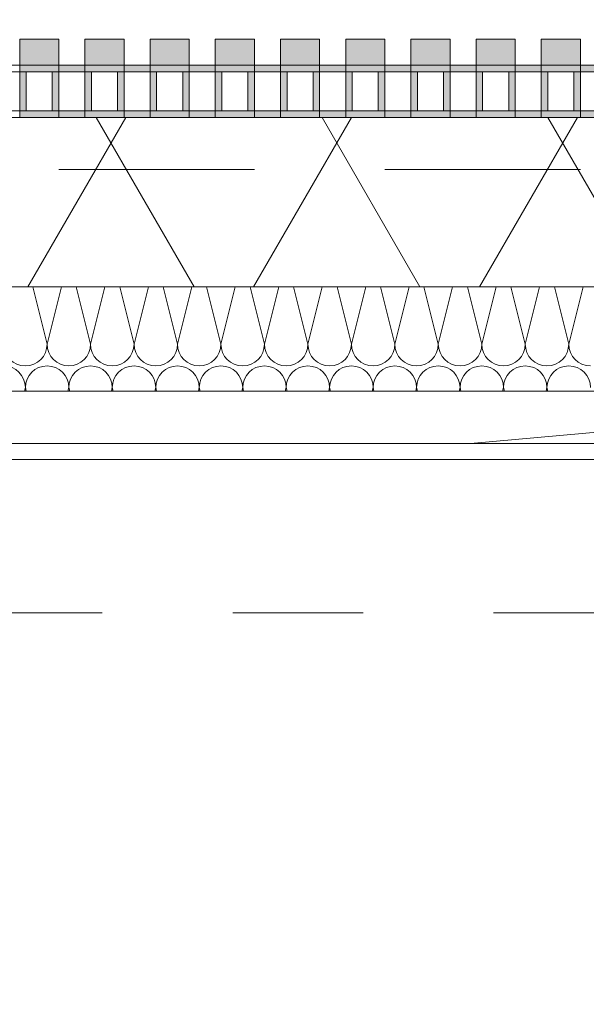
# Model space of a CAD drawing. Header units: metres. Extents: x -167 to 233, y -155 to 122.
# Tile 59 of 176: x 39.161 to 39.596, y 43.289 to 44.045. Entities that reach past the tile are written whole.
import ezdxf
from ezdxf.enums import TextEntityAlignment as Align

# ---------------------------------------------------------------- set-up
doc = ezdxf.new("R2010")
doc.units = ezdxf.units.M
doc.header["$MEASUREMENT"] = 0
doc.linetypes.add('Raster', pattern=[0.4, 0.2, -0.1, 0, -0.1])
doc.linetypes.add('Strichlinie eng', pattern=[0.23, 0.15, -0.08])
for name, color, linetype in [('10 Wand außen', 7, 'Continuous'), ('20 Decke', 7, 'Continuous'), ('50 Sanitäreinrichtung', 7, 'Continuous'), ('90 Achsraster', 7, 'Continuous'), ('94 Genehmigungsplanung Bemaßung', 7, 'Continuous')]:
    doc.layers.add(name, color=color, linetype=linetype)
doc.styles.add('ERSTELLTER_STIL_1', font='arial.ttf')
doc.styles.add('ERSTELLTER_STIL_2', font='arial.ttf')
doc.dimstyles.new('ERSTELLTER_STIL__1', dxfattribs={"dimtxt": 0.25, "dimasz": 0.19, "dimexe": 0.18, "dimexo": 0.1, "dimgap": 0, "dimtad": 1, "dimtih": 1, "dimtoh": 1, "dimzin": 0, "dimdsep": 46, "dimtxsty": 'ERSTELLTER_STIL_1', "dimblk": 'ARROWHEAD_6', "dimblk1": 'ARROWHEAD_6', "dimblk2": 'ARROWHEAD_6', "dimcen": 0.09, "dimclrd": 7, "dimclre": 7, "dimclrt": 7, "dimazin": 0, "dimtfac": 1, "dimtdec": 4, "dimtmove": 0, "dimatfit": 3, "dimfxl": 1, "dimtolj": 1, "dimtzin": 0, "dimarcsym": 0})

# ---------------------------------------------------------------- blocks, each defined once
blk = doc.blocks.new('Rechteck Raster Kassetten Fassade - ACB')
at = {"layer": '50 Sanitäreinrichtung', "linetype": 'Continuous', "lineweight": 0, "true_color": 0x9e9e9e}
for points in [[(1.44, 0.17), (1.44, 0.19), (1.41, 0.19), (1.41, 0.17)], [(1.49, 0.17), (1.49, 0.19), (1.46, 0.19), (1.46, 0.17)], [(1.54, 0.17), (1.54, 0.19), (1.51, 0.19), (1.51, 0.17)], [(1.59, 0.17), (1.59, 0.19), (1.56, 0.19), (1.56, 0.17)], [(1.64, 0.17), (1.64, 0.19), (1.61, 0.19), (1.61, 0.17)], [(1.69, 0.17), (1.69, 0.19), (1.66, 0.19), (1.66, 0.17)], [(1.74, 0.17), (1.74, 0.19), (1.71, 0.19), (1.71, 0.17)], [(1.79, 0.17), (1.79, 0.19), (1.76, 0.19), (1.76, 0.17)], [(1.84, 0.17), (1.84, 0.19), (1.81, 0.19), (1.81, 0.17)], [(1.41, 0.17), (1.41, 0.13), (1.46, 0.13), (1.46, 0.135), (1.415, 0.135), (1.415, 0.165), (1.46, 0.165), (1.46, 0.17)], [(1.46, 0.13), (1.51, 0.13), (1.51, 0.135), (1.465, 0.135), (1.465, 0.165), (1.51, 0.165), (1.51, 0.17), (1.46, 0.17)], [(1.51, 0.13), (1.56, 0.13), (1.56, 0.135), (1.515, 0.135), (1.515, 0.165), (1.56, 0.165), (1.56, 0.17), (1.51, 0.17)], [(1.56, 0.13), (1.61, 0.13), (1.61, 0.135), (1.565, 0.135), (1.565, 0.165), (1.61, 0.165), (1.61, 0.17), (1.56, 0.17)], [(1.61, 0.13), (1.66, 0.13), (1.66, 0.135), (1.615, 0.135), (1.615, 0.165), (1.66, 0.165), (1.66, 0.17), (1.61, 0.17)], [(1.66, 0.13), (1.71, 0.13), (1.71, 0.135), (1.665, 0.135), (1.665, 0.165), (1.71, 0.165), (1.71, 0.17), (1.66, 0.17)], [(1.71, 0.13), (1.76, 0.13), (1.76, 0.135), (1.715, 0.135), (1.715, 0.165), (1.76, 0.165), (1.76, 0.17), (1.71, 0.17)], [(1.76, 0.13), (1.81, 0.13), (1.81, 0.135), (1.765, 0.135), (1.765, 0.165), (1.81, 0.165), (1.81, 0.17), (1.76, 0.17)], [(1.81, 0.13), (1.86, 0.13), (1.86, 0.135), (1.815, 0.135), (1.815, 0.165), (1.86, 0.165), (1.86, 0.17), (1.81, 0.17)], [(1.44, 0.165), (1.435, 0.165), (1.435, 0.135), (1.44, 0.135)], [(1.49, 0.165), (1.485, 0.165), (1.485, 0.135), (1.49, 0.135)], [(1.535, 0.165), (1.535, 0.135), (1.54, 0.135), (1.54, 0.165)], [(1.585, 0.165), (1.585, 0.135), (1.59, 0.135), (1.59, 0.165)], [(1.635, 0.165), (1.635, 0.135), (1.64, 0.135), (1.64, 0.165)], [(1.685, 0.165), (1.685, 0.135), (1.69, 0.135), (1.69, 0.165)], [(1.735, 0.165), (1.735, 0.135), (1.74, 0.135), (1.74, 0.165)], [(1.785, 0.165), (1.785, 0.135), (1.79, 0.135), (1.79, 0.165)], [(1.835, 0.165), (1.835, 0.135), (1.84, 0.135), (1.84, 0.165)]]:
    blk.add_hatch(color=253, dxfattribs=at).paths.add_polyline_path(points)
at = {"layer": '50 Sanitäreinrichtung', "linetype": 'Continuous', "lineweight": 18}
h = blk.add_hatch(dxfattribs=at)
h.set_pattern_fill('Dämmung__weich_0001', color=8, style=0, pattern_type=2)
h.set_pattern_definition([(60, (0, 0), (-0.1299038, 0.075), []), (120, (0, 0), (0.1299038, 0.075), [])])
h.paths.add_polyline_path([(0, 0), (20.25, 0), (20.38, 0.13), (0, 0.13)])
at = {"layer": '50 Sanitäreinrichtung', "color": 251, "linetype": 'Continuous', "lineweight": 18, "true_color": 0x5f5f5f}
for p, q in [((1.44, 0.19), (1.41, 0.19)), ((1.41, 0.19), (1.41, 0.17)), ((1.44, 0.19), (1.41, 0.19)), ((1.41, 0.19), (1.41, 0.17)), ((1.44, 0.19), (1.44, 0.17)), ((1.44, 0.19), (1.44, 0.17)), ((1.49, 0.19), (1.46, 0.19)), ((1.46, 0.19), (1.46, 0.17)), ((1.49, 0.19), (1.46, 0.19)), ((1.46, 0.19), (1.46, 0.17)), ((1.49, 0.19), (1.49, 0.17)), ((1.49, 0.19), (1.49, 0.17)), ((1.54, 0.19), (1.51, 0.19)), ((1.51, 0.19), (1.51, 0.17)), ((1.54, 0.19), (1.51, 0.19)), ((1.51, 0.19), (1.51, 0.17)), ((1.54, 0.19), (1.54, 0.17)), ((1.54, 0.19), (1.54, 0.17)), ((1.59, 0.19), (1.56, 0.19)), ((1.56, 0.19), (1.56, 0.17)), ((1.59, 0.19), (1.56, 0.19)), ((1.56, 0.19), (1.56, 0.17)), ((1.59, 0.19), (1.59, 0.17)), ((1.59, 0.19), (1.59, 0.17)), ((1.64, 0.19), (1.61, 0.19)), ((1.61, 0.19), (1.61, 0.17)), ((1.64, 0.19), (1.61, 0.19)), ((1.61, 0.19), (1.61, 0.17)), ((1.64, 0.19), (1.64, 0.17)), ((1.64, 0.19), (1.64, 0.17)), ((1.69, 0.19), (1.66, 0.19)), ((1.66, 0.19), (1.66, 0.17)), ((1.69, 0.19), (1.66, 0.19)), ((1.66, 0.19), (1.66, 0.17)), ((1.69, 0.19), (1.69, 0.17)), ((1.69, 0.19), (1.69, 0.17)), ((1.74, 0.19), (1.71, 0.19)), ((1.71, 0.19), (1.71, 0.17)), ((1.74, 0.19), (1.71, 0.19)), ((1.71, 0.19), (1.71, 0.17)), ((1.74, 0.19), (1.74, 0.17)), ((1.74, 0.19), (1.74, 0.17)), ((1.79, 0.19), (1.76, 0.19)), ((1.76, 0.19), (1.76, 0.17)), ((1.79, 0.19), (1.76, 0.19)), ((1.76, 0.19), (1.76, 0.17)), ((1.79, 0.19), (1.79, 0.17)), ((1.79, 0.19), (1.79, 0.17)), ((1.84, 0.19), (1.81, 0.19)), ((1.81, 0.19), (1.81, 0.17)), ((1.84, 0.19), (1.81, 0.19)), ((1.81, 0.19), (1.81, 0.17)), ((1.84, 0.19), (1.84, 0.17)), ((1.84, 0.19), (1.84, 0.17)), ((1.44, 0.17), (1.36, 0.17)), ((1.44, 0.17), (1.36, 0.17)), ((1.49, 0.17), (1.41, 0.17)), ((1.41, 0.17), (1.41, 0.165)), ((1.49, 0.17), (1.41, 0.17)), ((1.41, 0.17), (1.41, 0.165)), ((1.44, 0.17), (1.41, 0.17)), ((1.44, 0.17), (1.41, 0.17)), ((1.44, 0.17), (1.44, 0.165)), ((1.44, 0.17), (1.44, 0.165)), ((1.54, 0.17), (1.46, 0.17)), ((1.46, 0.17), (1.46, 0.165)), ((1.54, 0.17), (1.46, 0.17)), ((1.46, 0.17), (1.46, 0.165)), ((1.49, 0.17), (1.46, 0.17)), ((1.49, 0.17), (1.46, 0.17)), ((1.49, 0.17), (1.49, 0.165)), ((1.49, 0.17), (1.49, 0.165)), ((1.59, 0.17), (1.51, 0.17)), ((1.51, 0.17), (1.51, 0.165)), ((1.59, 0.17), (1.51, 0.17)), ((1.51, 0.17), (1.51, 0.165)), ((1.54, 0.17), (1.51, 0.17)), ((1.54, 0.17), (1.51, 0.17)), ((1.54, 0.17), (1.54, 0.165)), ((1.54, 0.17), (1.54, 0.165)), ((1.64, 0.17), (1.56, 0.17)), ((1.56, 0.17), (1.56, 0.165)), ((1.64, 0.17), (1.56, 0.17)), ((1.56, 0.17), (1.56, 0.165)), ((1.59, 0.17), (1.56, 0.17)), ((1.59, 0.17), (1.56, 0.17)), ((1.59, 0.17), (1.59, 0.165)), ((1.59, 0.17), (1.59, 0.165)), ((1.69, 0.17), (1.61, 0.17)), ((1.61, 0.17), (1.61, 0.165)), ((1.69, 0.17), (1.61, 0.17)), ((1.61, 0.17), (1.61, 0.165)), ((1.64, 0.17), (1.61, 0.17)), ((1.64, 0.17), (1.61, 0.17)), ((1.64, 0.17), (1.64, 0.165)), ((1.64, 0.17), (1.64, 0.165)), ((1.74, 0.17), (1.66, 0.17)), ((1.66, 0.17), (1.66, 0.165)), ((1.74, 0.17), (1.66, 0.17)), ((1.66, 0.17), (1.66, 0.165)), ((1.69, 0.17), (1.66, 0.17)), ((1.69, 0.17), (1.66, 0.17)), ((1.69, 0.17), (1.69, 0.165)), ((1.69, 0.17), (1.69, 0.165)), ((1.79, 0.17), (1.71, 0.17)), ((1.71, 0.17), (1.71, 0.165)), ((1.79, 0.17), (1.71, 0.17)), ((1.71, 0.17), (1.71, 0.165)), ((1.74, 0.17), (1.71, 0.17)), ((1.74, 0.17), (1.71, 0.17)), ((1.74, 0.17), (1.74, 0.165)), ((1.74, 0.17), (1.74, 0.165)), ((1.84, 0.17), (1.76, 0.17)), ((1.76, 0.17), (1.76, 0.165)), ((1.84, 0.17), (1.76, 0.17)), ((1.76, 0.17), (1.76, 0.165)), ((1.79, 0.17), (1.76, 0.17)), ((1.79, 0.17), (1.76, 0.17)), ((1.79, 0.17), (1.79, 0.165)), ((1.79, 0.17), (1.79, 0.165)), ((1.89, 0.17), (1.81, 0.17)), ((1.81, 0.17), (1.81, 0.165)), ((1.89, 0.17), (1.81, 0.17)), ((1.81, 0.17), (1.81, 0.165)), ((1.84, 0.17), (1.81, 0.17)), ((1.84, 0.17), (1.81, 0.17)), ((1.84, 0.17), (1.84, 0.165)), ((1.84, 0.17), (1.84, 0.165)), ((1.41, 0.165), (1.39, 0.165)), ((1.41, 0.165), (1.39, 0.165)), ((1.415, 0.165), (1.41, 0.165)), ((1.41, 0.165), (1.41, 0.135)), ((1.415, 0.165), (1.41, 0.165)), ((1.41, 0.165), (1.41, 0.135)), ((1.435, 0.165), (1.415, 0.165)), ((1.415, 0.165), (1.415, 0.135)), ((1.435, 0.165), (1.415, 0.165)), ((1.435, 0.165), (1.415, 0.165)), ((1.415, 0.165), (1.415, 0.135)), ((1.435, 0.165), (1.415, 0.165)), ((1.435, 0.165), (1.435, 0.135)), ((1.44, 0.165), (1.435, 0.165)), ((1.435, 0.165), (1.435, 0.135)), ((1.44, 0.165), (1.435, 0.165)), ((1.44, 0.165), (1.44, 0.135)), ((1.46, 0.165), (1.44, 0.165)), ((1.44, 0.165), (1.44, 0.135)), ((1.46, 0.165), (1.44, 0.165)), ((1.465, 0.165), (1.46, 0.165)), ((1.46, 0.165), (1.46, 0.135)), ((1.465, 0.165), (1.46, 0.165)), ((1.46, 0.165), (1.46, 0.135)), ((1.485, 0.165), (1.465, 0.165)), ((1.465, 0.165), (1.465, 0.135)), ((1.485, 0.165), (1.465, 0.165)), ((1.485, 0.165), (1.465, 0.165)), ((1.465, 0.165), (1.465, 0.135)), ((1.485, 0.165), (1.465, 0.165)), ((1.485, 0.165), (1.485, 0.135)), ((1.49, 0.165), (1.485, 0.165)), ((1.485, 0.165), (1.485, 0.135)), ((1.49, 0.165), (1.485, 0.165)), ((1.49, 0.165), (1.49, 0.135)), ((1.51, 0.165), (1.49, 0.165)), ((1.49, 0.165), (1.49, 0.135)), ((1.51, 0.165), (1.49, 0.165)), ((1.515, 0.165), (1.51, 0.165)), ((1.51, 0.165), (1.51, 0.135)), ((1.515, 0.165), (1.51, 0.165)), ((1.51, 0.165), (1.51, 0.135)), ((1.535, 0.165), (1.515, 0.165)), ((1.515, 0.165), (1.515, 0.135)), ((1.535, 0.165), (1.515, 0.165)), ((1.535, 0.165), (1.515, 0.165)), ((1.515, 0.165), (1.515, 0.135)), ((1.535, 0.165), (1.515, 0.165)), ((1.535, 0.165), (1.535, 0.135)), ((1.54, 0.165), (1.535, 0.165)), ((1.535, 0.165), (1.535, 0.135)), ((1.54, 0.165), (1.535, 0.165)), ((1.54, 0.165), (1.54, 0.135)), ((1.56, 0.165), (1.54, 0.165)), ((1.54, 0.165), (1.54, 0.135)), ((1.56, 0.165), (1.54, 0.165)), ((1.565, 0.165), (1.56, 0.165)), ((1.56, 0.165), (1.56, 0.135)), ((1.565, 0.165), (1.56, 0.165)), ((1.56, 0.165), (1.56, 0.135)), ((1.585, 0.165), (1.565, 0.165)), ((1.565, 0.165), (1.565, 0.135)), ((1.585, 0.165), (1.565, 0.165)), ((1.585, 0.165), (1.565, 0.165)), ((1.565, 0.165), (1.565, 0.135)), ((1.585, 0.165), (1.565, 0.165)), ((1.585, 0.165), (1.585, 0.135)), ((1.59, 0.165), (1.585, 0.165)), ((1.585, 0.165), (1.585, 0.135)), ((1.59, 0.165), (1.585, 0.165)), ((1.59, 0.165), (1.59, 0.135)), ((1.61, 0.165), (1.59, 0.165)), ((1.59, 0.165), (1.59, 0.135)), ((1.61, 0.165), (1.59, 0.165)), ((1.615, 0.165), (1.61, 0.165)), ((1.61, 0.165), (1.61, 0.135)), ((1.615, 0.165), (1.61, 0.165)), ((1.61, 0.165), (1.61, 0.135)), ((1.635, 0.165), (1.615, 0.165)), ((1.615, 0.165), (1.615, 0.135)), ((1.635, 0.165), (1.615, 0.165)), ((1.635, 0.165), (1.615, 0.165)), ((1.615, 0.165), (1.615, 0.135)), ((1.635, 0.165), (1.615, 0.165)), ((1.635, 0.165), (1.635, 0.135)), ((1.64, 0.165), (1.635, 0.165)), ((1.635, 0.165), (1.635, 0.135)), ((1.64, 0.165), (1.635, 0.165)), ((1.64, 0.165), (1.64, 0.135)), ((1.66, 0.165), (1.64, 0.165)), ((1.64, 0.165), (1.64, 0.135)), ((1.66, 0.165), (1.64, 0.165)), ((1.665, 0.165), (1.66, 0.165)), ((1.66, 0.165), (1.66, 0.135)), ((1.665, 0.165), (1.66, 0.165)), ((1.66, 0.165), (1.66, 0.135)), ((1.685, 0.165), (1.665, 0.165)), ((1.665, 0.165), (1.665, 0.135)), ((1.685, 0.165), (1.665, 0.165)), ((1.685, 0.165), (1.665, 0.165)), ((1.665, 0.165), (1.665, 0.135)), ((1.685, 0.165), (1.665, 0.165)), ((1.685, 0.165), (1.685, 0.135)), ((1.69, 0.165), (1.685, 0.165)), ((1.685, 0.165), (1.685, 0.135)), ((1.69, 0.165), (1.685, 0.165)), ((1.69, 0.165), (1.69, 0.135)), ((1.71, 0.165), (1.69, 0.165)), ((1.69, 0.165), (1.69, 0.135)), ((1.71, 0.165), (1.69, 0.165)), ((1.715, 0.165), (1.71, 0.165)), ((1.71, 0.165), (1.71, 0.135)), ((1.715, 0.165), (1.71, 0.165)), ((1.71, 0.165), (1.71, 0.135)), ((1.735, 0.165), (1.715, 0.165)), ((1.715, 0.165), (1.715, 0.135)), ((1.735, 0.165), (1.715, 0.165)), ((1.735, 0.165), (1.715, 0.165)), ((1.715, 0.165), (1.715, 0.135)), ((1.735, 0.165), (1.715, 0.165)), ((1.735, 0.165), (1.735, 0.135)), ((1.74, 0.165), (1.735, 0.165)), ((1.735, 0.165), (1.735, 0.135)), ((1.74, 0.165), (1.735, 0.165)), ((1.74, 0.165), (1.74, 0.135)), ((1.76, 0.165), (1.74, 0.165)), ((1.74, 0.165), (1.74, 0.135)), ((1.76, 0.165), (1.74, 0.165)), ((1.765, 0.165), (1.76, 0.165)), ((1.76, 0.165), (1.76, 0.135)), ((1.765, 0.165), (1.76, 0.165)), ((1.76, 0.165), (1.76, 0.135)), ((1.785, 0.165), (1.765, 0.165)), ((1.765, 0.165), (1.765, 0.135)), ((1.785, 0.165), (1.765, 0.165)), ((1.785, 0.165), (1.765, 0.165)), ((1.765, 0.165), (1.765, 0.135)), ((1.785, 0.165), (1.765, 0.165)), ((1.785, 0.165), (1.785, 0.135)), ((1.79, 0.165), (1.785, 0.165)), ((1.785, 0.165), (1.785, 0.135)), ((1.79, 0.165), (1.785, 0.165)), ((1.79, 0.165), (1.79, 0.135)), ((1.81, 0.165), (1.79, 0.165)), ((1.79, 0.165), (1.79, 0.135)), ((1.81, 0.165), (1.79, 0.165)), ((1.815, 0.165), (1.81, 0.165)), ((1.81, 0.165), (1.81, 0.135)), ((1.815, 0.165), (1.81, 0.165)), ((1.81, 0.165), (1.81, 0.135)), ((1.835, 0.165), (1.815, 0.165)), ((1.815, 0.165), (1.815, 0.135)), ((1.835, 0.165), (1.815, 0.165)), ((1.835, 0.165), (1.815, 0.165)), ((1.815, 0.165), (1.815, 0.135)), ((1.835, 0.165), (1.815, 0.165)), ((1.835, 0.165), (1.835, 0.135)), ((1.84, 0.165), (1.835, 0.165)), ((1.835, 0.165), (1.835, 0.135)), ((1.84, 0.165), (1.835, 0.165)), ((1.84, 0.165), (1.84, 0.135)), ((1.86, 0.165), (1.84, 0.165)), ((1.84, 0.165), (1.84, 0.135)), ((1.86, 0.165), (1.84, 0.165)), ((20.38, 0.13), (0, 0.13)), ((1.44, 0.13), (1.36, 0.13)), ((1.44, 0.13), (1.36, 0.13)), ((1.41, 0.135), (1.39, 0.135)), ((1.41, 0.135), (1.39, 0.135)), ((1.415, 0.135), (1.41, 0.135)), ((1.41, 0.135), (1.41, 0.13)), ((1.415, 0.135), (1.41, 0.135)), ((1.41, 0.135), (1.41, 0.13)), ((1.49, 0.13), (1.41, 0.13)), ((1.49, 0.13), (1.41, 0.13)), ((1.435, 0.135), (1.415, 0.135)), ((1.435, 0.135), (1.415, 0.135)), ((1.435, 0.135), (1.415, 0.135)), ((1.435, 0.135), (1.415, 0.135)), ((1.44, 0.135), (1.435, 0.135)), ((1.44, 0.135), (1.435, 0.135)), ((1.44, 0.135), (1.44, 0.13)), ((1.46, 0.135), (1.44, 0.135)), ((1.44, 0.135), (1.44, 0.13)), ((1.46, 0.135), (1.44, 0.135)), ((1.465, 0.135), (1.46, 0.135)), ((1.46, 0.135), (1.46, 0.13)), ((1.465, 0.135), (1.46, 0.135)), ((1.46, 0.135), (1.46, 0.13)), ((1.54, 0.13), (1.46, 0.13)), ((1.54, 0.13), (1.46, 0.13)), ((1.485, 0.135), (1.465, 0.135)), ((1.485, 0.135), (1.465, 0.135)), ((1.485, 0.135), (1.465, 0.135)), ((1.485, 0.135), (1.465, 0.135)), ((1.49, 0.135), (1.485, 0.135)), ((1.49, 0.135), (1.485, 0.135)), ((1.49, 0.135), (1.49, 0.13)), ((1.51, 0.135), (1.49, 0.135)), ((1.49, 0.135), (1.49, 0.13)), ((1.51, 0.135), (1.49, 0.135)), ((1.515, 0.135), (1.51, 0.135)), ((1.51, 0.135), (1.51, 0.13)), ((1.515, 0.135), (1.51, 0.135)), ((1.51, 0.135), (1.51, 0.13)), ((1.59, 0.13), (1.51, 0.13)), ((1.59, 0.13), (1.51, 0.13)), ((1.535, 0.135), (1.515, 0.135)), ((1.535, 0.135), (1.515, 0.135)), ((1.535, 0.135), (1.515, 0.135)), ((1.535, 0.135), (1.515, 0.135)), ((1.54, 0.135), (1.535, 0.135)), ((1.54, 0.135), (1.535, 0.135)), ((1.54, 0.135), (1.54, 0.13)), ((1.56, 0.135), (1.54, 0.135)), ((1.54, 0.135), (1.54, 0.13)), ((1.56, 0.135), (1.54, 0.135)), ((1.565, 0.135), (1.56, 0.135)), ((1.56, 0.135), (1.56, 0.13)), ((1.565, 0.135), (1.56, 0.135)), ((1.56, 0.135), (1.56, 0.13)), ((1.64, 0.13), (1.56, 0.13)), ((1.64, 0.13), (1.56, 0.13)), ((1.585, 0.135), (1.565, 0.135)), ((1.585, 0.135), (1.565, 0.135)), ((1.585, 0.135), (1.565, 0.135)), ((1.585, 0.135), (1.565, 0.135)), ((1.59, 0.135), (1.585, 0.135)), ((1.59, 0.135), (1.585, 0.135)), ((1.59, 0.135), (1.59, 0.13)), ((1.61, 0.135), (1.59, 0.135)), ((1.59, 0.135), (1.59, 0.13)), ((1.61, 0.135), (1.59, 0.135)), ((1.615, 0.135), (1.61, 0.135)), ((1.61, 0.135), (1.61, 0.13)), ((1.615, 0.135), (1.61, 0.135)), ((1.61, 0.135), (1.61, 0.13)), ((1.69, 0.13), (1.61, 0.13)), ((1.69, 0.13), (1.61, 0.13)), ((1.635, 0.135), (1.615, 0.135)), ((1.635, 0.135), (1.615, 0.135)), ((1.635, 0.135), (1.615, 0.135)), ((1.635, 0.135), (1.615, 0.135)), ((1.64, 0.135), (1.635, 0.135)), ((1.64, 0.135), (1.635, 0.135)), ((1.64, 0.135), (1.64, 0.13)), ((1.66, 0.135), (1.64, 0.135)), ((1.64, 0.135), (1.64, 0.13)), ((1.66, 0.135), (1.64, 0.135)), ((1.665, 0.135), (1.66, 0.135)), ((1.66, 0.135), (1.66, 0.13)), ((1.665, 0.135), (1.66, 0.135)), ((1.66, 0.135), (1.66, 0.13)), ((1.74, 0.13), (1.66, 0.13)), ((1.74, 0.13), (1.66, 0.13)), ((1.685, 0.135), (1.665, 0.135)), ((1.685, 0.135), (1.665, 0.135)), ((1.685, 0.135), (1.665, 0.135)), ((1.685, 0.135), (1.665, 0.135)), ((1.69, 0.135), (1.685, 0.135)), ((1.69, 0.135), (1.685, 0.135)), ((1.69, 0.135), (1.69, 0.13)), ((1.71, 0.135), (1.69, 0.135)), ((1.69, 0.135), (1.69, 0.13)), ((1.71, 0.135), (1.69, 0.135)), ((1.715, 0.135), (1.71, 0.135)), ((1.71, 0.135), (1.71, 0.13)), ((1.715, 0.135), (1.71, 0.135)), ((1.71, 0.135), (1.71, 0.13)), ((1.79, 0.13), (1.71, 0.13)), ((1.79, 0.13), (1.71, 0.13)), ((1.735, 0.135), (1.715, 0.135)), ((1.735, 0.135), (1.715, 0.135)), ((1.735, 0.135), (1.715, 0.135)), ((1.735, 0.135), (1.715, 0.135)), ((1.74, 0.135), (1.735, 0.135)), ((1.74, 0.135), (1.735, 0.135)), ((1.74, 0.135), (1.74, 0.13)), ((1.76, 0.135), (1.74, 0.135)), ((1.74, 0.135), (1.74, 0.13)), ((1.76, 0.135), (1.74, 0.135)), ((1.765, 0.135), (1.76, 0.135)), ((1.76, 0.135), (1.76, 0.13)), ((1.765, 0.135), (1.76, 0.135)), ((1.76, 0.135), (1.76, 0.13)), ((1.84, 0.13), (1.76, 0.13)), ((1.84, 0.13), (1.76, 0.13)), ((1.785, 0.135), (1.765, 0.135)), ((1.785, 0.135), (1.765, 0.135)), ((1.785, 0.135), (1.765, 0.135)), ((1.785, 0.135), (1.765, 0.135)), ((1.79, 0.135), (1.785, 0.135)), ((1.79, 0.135), (1.785, 0.135)), ((1.79, 0.135), (1.79, 0.13)), ((1.81, 0.135), (1.79, 0.135)), ((1.79, 0.135), (1.79, 0.13)), ((1.81, 0.135), (1.79, 0.135)), ((1.815, 0.135), (1.81, 0.135)), ((1.81, 0.135), (1.81, 0.13)), ((1.815, 0.135), (1.81, 0.135)), ((1.81, 0.135), (1.81, 0.13)), ((1.89, 0.13), (1.81, 0.13)), ((1.89, 0.13), (1.81, 0.13)), ((1.835, 0.135), (1.815, 0.135)), ((1.835, 0.135), (1.815, 0.135)), ((1.835, 0.135), (1.815, 0.135)), ((1.835, 0.135), (1.815, 0.135)), ((1.84, 0.135), (1.835, 0.135)), ((1.84, 0.135), (1.835, 0.135)), ((1.84, 0.135), (1.84, 0.13)), ((1.86, 0.135), (1.84, 0.135)), ((1.84, 0.135), (1.84, 0.13)), ((1.86, 0.135), (1.84, 0.135)), ((0, 0), (20.25, 0))]:
    blk.add_line(p, q, dxfattribs=at)
at = {"layer": '50 Sanitäreinrichtung', "color": 251, "linetype": 'Strichlinie eng', "lineweight": 18, "true_color": 0x5f5f5f}
blk.add_line((20.34, 0.09), (0, 0.09), dxfattribs=at)
blk = doc.blocks.new('*X42', base_point=(27236.13209, 33357.27905))
at = {"layer": '10 Wand außen', "color": 8, "linetype": 'Continuous', "lineweight": 18}
for p, q in [((39.1711, 43.83968), (39.18209, 43.79572)), ((39.19308, 43.83968), (39.18209, 43.79572)), ((39.20444, 43.83968), (39.21543, 43.79572)), ((39.22642, 43.83968), (39.21543, 43.79572)), ((39.23777, 43.83968), (39.24876, 43.79572)), ((39.25975, 43.83968), (39.24876, 43.79572)), ((39.2711, 43.83968), (39.28209, 43.79572)), ((39.29308, 43.83968), (39.28209, 43.79572)), ((39.30444, 43.83968), (39.31543, 43.79572)), ((39.32642, 43.83968), (39.31543, 43.79572)), ((39.33777, 43.83968), (39.34876, 43.79572)), ((39.35975, 43.83968), (39.34876, 43.79572)), ((39.3711, 43.83968), (39.38209, 43.79572)), ((39.39308, 43.83968), (39.38209, 43.79572)), ((39.40444, 43.83968), (39.41543, 43.79572)), ((39.42642, 43.83968), (39.41543, 43.79572)), ((39.43777, 43.83968), (39.44876, 43.79572)), ((39.45975, 43.83968), (39.44876, 43.79572)), ((39.4711, 43.83968), (39.48209, 43.79572)), ((39.49308, 43.83968), (39.48209, 43.79572)), ((39.50444, 43.83968), (39.51543, 43.79572)), ((39.52642, 43.83968), (39.51543, 43.79572)), ((39.53777, 43.83968), (39.54876, 43.79572)), ((39.55975, 43.83968), (39.54876, 43.79572)), ((39.5711, 43.83968), (39.58209, 43.79572)), ((39.59308, 43.83968), (39.58209, 43.79572)), ((39.16543, 43.76238), (39.16475, 43.75968)), ((39.16543, 43.76238), (39.1661, 43.75968)), ((39.19876, 43.76238), (39.19808, 43.75968)), ((39.19876, 43.76238), (39.19944, 43.75968)), ((39.23209, 43.76238), (39.23142, 43.75968)), ((39.23209, 43.76238), (39.23277, 43.75968)), ((39.26543, 43.76238), (39.26475, 43.75968)), ((39.26543, 43.76238), (39.2661, 43.75968)), ((39.29876, 43.76238), (39.29808, 43.75968)), ((39.29876, 43.76238), (39.29944, 43.75968)), ((39.33209, 43.76238), (39.33142, 43.75968)), ((39.33209, 43.76238), (39.33277, 43.75968)), ((39.36543, 43.76238), (39.36475, 43.75968)), ((39.36543, 43.76238), (39.3661, 43.75968)), ((39.39876, 43.76238), (39.39808, 43.75968)), ((39.39876, 43.76238), (39.39944, 43.75968)), ((39.43209, 43.76238), (39.43142, 43.75968)), ((39.43209, 43.76238), (39.43277, 43.75968)), ((39.46543, 43.76238), (39.46475, 43.75968)), ((39.46543, 43.76238), (39.4661, 43.75968)), ((39.49876, 43.76238), (39.49808, 43.75968)), ((39.49876, 43.76238), (39.49944, 43.75968)), ((39.53209, 43.76238), (39.53142, 43.75968)), ((39.53209, 43.76238), (39.53277, 43.75968)), ((39.56543, 43.76238), (39.56475, 43.75968)), ((39.56543, 43.76238), (39.5661, 43.75968))]:
    blk.add_line(p, q, dxfattribs=at)
for centre, start, end in [((39.16543, 43.79572), 180, 270), ((39.16543, 43.79572), 270, 0), ((39.19876, 43.79572), 180, 270), ((39.19876, 43.79572), 270, 0), ((39.23209, 43.79572), 180, 270), ((39.23209, 43.79572), 270, 0), ((39.26543, 43.79572), 180, 270), ((39.26543, 43.79572), 270, 0), ((39.29876, 43.79572), 180, 270), ((39.29876, 43.79572), 270, 0), ((39.33209, 43.79572), 180, 270), ((39.33209, 43.79572), 270, 0), ((39.36543, 43.79572), 180, 270), ((39.36543, 43.79572), 270, 0), ((39.39876, 43.79572), 180, 270), ((39.39876, 43.79572), 270, 0), ((39.43209, 43.79572), 180, 270), ((39.43209, 43.79572), 270, 0), ((39.46543, 43.79572), 180, 270), ((39.46543, 43.79572), 270, 0), ((39.49876, 43.79572), 180, 270), ((39.49876, 43.79572), 270, 0), ((39.53209, 43.79572), 180, 270), ((39.53209, 43.79572), 270, 0), ((39.56543, 43.79572), 180, 270), ((39.56543, 43.79572), 270, 0), ((39.59876, 43.79572), 180, 270), ((39.14876, 43.76238), 0, 90), ((39.18209, 43.76238), 90, 180), ((39.18209, 43.76238), 0, 90), ((39.21543, 43.76238), 90, 180), ((39.21543, 43.76238), 0, 90), ((39.24876, 43.76238), 90, 180), ((39.24876, 43.76238), 0, 90), ((39.28209, 43.76238), 90, 180), ((39.28209, 43.76238), 0, 90), ((39.31543, 43.76238), 90, 180), ((39.31543, 43.76238), 0, 90), ((39.34876, 43.76238), 90, 180), ((39.34876, 43.76238), 0, 90), ((39.38209, 43.76238), 90, 180), ((39.38209, 43.76238), 0, 90), ((39.41543, 43.76238), 90, 180), ((39.41543, 43.76238), 0, 90), ((39.44876, 43.76238), 90, 180), ((39.44876, 43.76238), 0, 90), ((39.48209, 43.76238), 90, 180), ((39.48209, 43.76238), 0, 90), ((39.51543, 43.76238), 90, 180), ((39.51543, 43.76238), 0, 90), ((39.54876, 43.76238), 90, 180), ((39.54876, 43.76238), 0, 90), ((39.58209, 43.76238), 90, 180), ((39.58209, 43.76238), 0, 90)]:
    blk.add_arc(centre, 0.01667, start, end, dxfattribs=at)
blk = doc.blocks.new('Standard-Rastermarker_139')
at = {"layer": '90 Achsraster', "color": 14, "linetype": 'Raster', "lineweight": 18, "true_color": 0xa80000}
blk.add_line((1, 0), (45.44268, 0), dxfattribs=at)
at = {"layer": '90 Achsraster', "color": 14, "lineweight": 18, "true_color": 0xa80000, "style": 'ERSTELLTER_STIL_2'}
for tag, p in [('AC_MarkerText_1_0', (-0.35, 0.15)), ('AC_MarkerText_1_1', (46.79268, 0.15))]:
    blk.add_attdef(tag, text='', height=0.3, dxfattribs=at).set_placement(p, align=Align.TOP_CENTER)
blk = doc.blocks.new('*D233', base_point=(27236.13209, 33357.27905))
at = {"layer": '94 Genehmigungsplanung Bemaßung', "color": 7, "linetype": 'Continuous', "lineweight": 13}
for p, q in [((17.34109, 46.96218), (17.34109, 47.33718)), ((58.16249, 46.96218), (58.16249, 47.33718)), ((17.44109, 47.24968), (17.24109, 47.04968)), ((58.06249, 47.04968), (58.26249, 47.24968)), ((17.19109, 47.14968), (17.34109, 47.14968)), ((17.34109, 47.14968), (58.16249, 47.14968)), ((58.16249, 47.14968), (58.31249, 47.14968))]:
    blk.add_line(p, q, dxfattribs=at)
at = {"layer": '94 Genehmigungsplanung Bemaßung', "color": 7, "lineweight": 13, "insert": (37.3228, 47.19968), "char_height": 0.25, "attachment_point": 7, "style": 'ERSTELLTER_STIL_1'}
blk.add_mtext('\\A1;{\\pql;\\fArial|b0|i0|c0|p0;\\W1.000000;40,82}', dxfattribs=at)
blk = doc.blocks.new('ARROWHEAD_6')
at = {"color": 0, "linetype": 'Continuous', "lineweight": 0}
for p, q in [((-0.5, -0.5), (0.5, 0.5)), ((0, 0), (-1, 0))]:
    blk.add_line(p, q, dxfattribs=at)
blk = doc.blocks.new('*D257', base_point=(27236.13209, 33357.27905))
at = {"layer": '94 Genehmigungsplanung Bemaßung', "color": 7, "linetype": 'Continuous', "lineweight": 13}
for p, q in [((17.50109, 45.65596), (17.50109, 46.03096)), ((58.00249, 45.65596), (58.00249, 46.03096)), ((17.60109, 45.94346), (17.40109, 45.74346)), ((57.90249, 45.74346), (58.10249, 45.94346)), ((17.50109, 45.84346), (58.00249, 45.84346))]:
    blk.add_line(p, q, dxfattribs=at)
at = {"layer": '94 Genehmigungsplanung Bemaßung', "color": 7, "lineweight": 13, "char_height": 0.25, "attachment_point": 7, "style": 'ERSTELLTER_STIL_1'}
for s, insert in [('\\A1;{\\pql;\\fArial|b0|i0|c0|p0;\\W1.000000;40,50}', (37.13212, 45.89346)), ('\\A1;{\\pql;\\fArial|b0|i0|c0|p0;\\W1.000000;16}', (57.52113, 45.89346))]:
    blk.add_mtext(s, dxfattribs=dict(at, insert=insert))

msp = doc.modelspace()

# ---------------------------------------------------------------- hatches: boundary and pattern name
at = {"layer": '10 Wand außen', "linetype": 'Continuous', "lineweight": 13, "true_color": 0x000100}
h = msp.add_hatch(dxfattribs=at)
h.set_pattern_fill('Holz__Vollholz__Längshol_AA', color=98, style=0, pattern_type=2)
h.set_pattern_definition([(5, (27236.13209, 33357.27905), (-0.00784401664, 0.08965752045), [])])
h.paths.add_polyline_path([(38.00109, 43.71968), (42.50109, 43.71968), (42.50109, 43.75968), (38.00109, 43.75968)])
h = msp.add_hatch(dxfattribs=at)
h.set_pattern_fill('Gipskarton_0001', color=98, style=0, pattern_type=2)
h.set_pattern_definition([(0, (27236.132094, 33357.27905), (0, 0.075), [0, -0.075])])
h.paths.add_polyline_path([(38.00109, 43.70718), (42.50109, 43.70718), (42.50109, 43.71968), (38.00109, 43.71968)])

# ---------------------------------------------------------------- linework, layer by layer
at = {"layer": '10 Wand außen', "color": 7, "linetype": 'Continuous', "lineweight": 18}
for p, q in [((38.00109, 43.75968), (42.50109, 43.75968)), ((38.00109, 43.71968), (42.50109, 43.71968))]:
    msp.add_line(p, q, dxfattribs=at)
at = {"layer": '10 Wand außen', "color": 7, "linetype": 'Continuous', "lineweight": 18, "flags": 128}
for points in [[(42.50109, 43.83968), (38.00109, 43.83968)], [(38.00109, 43.70718), (42.50109, 43.70718)]]:
    msp.add_lwpolyline(points, dxfattribs=at)
at = {"layer": '20 Decke', "color": 7, "linetype": 'Continuous', "lineweight": 13, "flags": 128}
msp.add_lwpolyline([(38.10109, 43.83968), (38.10109, 28.33968), (38.24109, 28.33968), (42.50109, 28.33968), (42.50109, 28.83968), (43.00109, 28.83968), (43.00109, 28.33968), (47.50109, 28.33968), (47.50109, 28.83968), (48.00109, 28.83968), (48.00109, 28.47218), (52.50249, 28.47218), (52.50249, 28.83968), (53.00249, 28.83968), (53.00249, 28.33968), (57.50249, 28.33968), (57.50249, 28.83968), (58.00249, 28.83968), (58.00249, 43.83968), (47.50109, 43.83968), (43.00109, 43.83968), (43.00109, 43.33968), (42.50109, 43.33968), (42.50109, 43.83968)], close=True, dxfattribs=at)

# ---------------------------------------------------------------- block references
at = {"layer": '10 Wand außen', "color": 7, "lineweight": 35}
msp.add_blockref('*X42', (27236.13209, 33357.27905), dxfattribs=at)
at = {"layer": '50 Sanitäreinrichtung', "color": 251, "linetype": 'Continuous', "lineweight": 18, "true_color": 0x5f5f5f}
msp.add_blockref('Rechteck Raster Kassetten Fassade - ACB', (37.75109, 43.83968), dxfattribs=at)
at = {"layer": '90 Achsraster', "color": 7, "linetype": 'Continuous', "lineweight": 18}
msp.add_blockref('Standard-Rastermarker_139', (13.52445, 43.58968), dxfattribs=at)

# ---------------------------------------------------------------- dimensions: what is measured, and where the dimension line sits
at = {"layer": '94 Genehmigungsplanung Bemaßung', "color": 7, "linetype": 'Continuous', "lineweight": 13}
for base, p1, p2, picture, middle in [((58.16249, 47.14968), (17.34109, 43.99968), (58.16249, 43.99968), '*D233', (37.74157, 47.32468)), ((58.00249, 45.84346), (17.50109, 43.83968), (58.00249, 43.83968), '*D257', (37.55089, 46.01846))]:
    dim = msp.add_linear_dim(base=base, p1=p1, p2=p2, dimstyle='ERSTELLTER_STIL__1', dxfattribs=at)
    dim.commit()
    dim.dimension.update_dxf_attribs({"geometry": picture, "text_midpoint": middle, "dimtype": 160})

doc.saveas('drawing.dxf')
